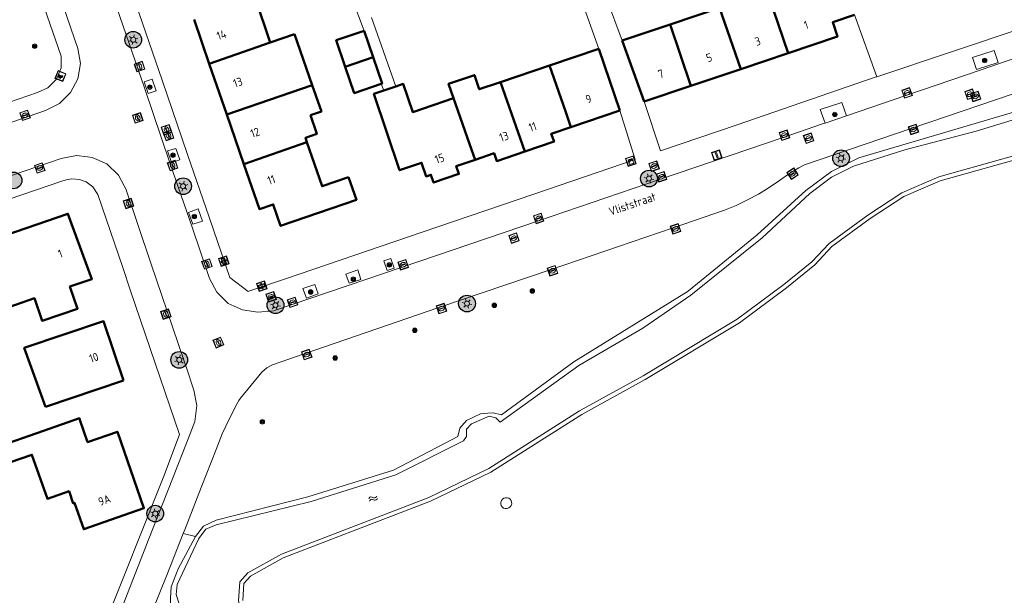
# Model space of a CAD drawing. Header units: metres. Extents: x 94279 to 96109, y 461866 to 463040.
# Tile 146 of 175: x 95163 to 95281, y 462764 to 462833. Entities that reach past the tile are written whole.
import ezdxf
from ezdxf.enums import TextEntityAlignment as Align

# ---------------------------------------------------------------- set-up
doc = ezdxf.new("R2010")
doc.units = ezdxf.units.M
doc.layers.get('0').update_dxf_attribs({"linetype": 'CONTINUOUS'})
for name, color, linetype, lineweight in [('B-WE-OV-LICHTMAST', 252, 'CONTINUOUS', 25), ('B_BEBOUWINGSGRENS_0', 132, 'CONTINUOUS', 50), ('B_TUSSENMUUR_0', 132, 'CONTINUOUS', 50), ('G_GRENS_ALGEMEEN_0', 251, 'CONTINUOUS', 13), ('Q_BETAALAUTOMAAT_0', 251, 'CONTINUOUS', 13), ('Q_BOOM_0', 251, 'CONTINUOUS', 13), ('Q_BRANDKRAAN_0', 251, 'CONTINUOUS', 13), ('Q_CAI-KAST_0', 251, 'CONTINUOUS', 13), ('Q_INSPECTIE_OF_RIOOLPUT_0', 251, 'CONTINUOUS', 13), ('Q_KOLK_0', 251, 'CONTINUOUS', 13), ('Q_LICHTMAST_0', 251, 'CONTINUOUS', 13), ('Q_STRAATNAAMBORD_0', 251, 'CONTINUOUS', 13), ('Q_VERKEERSBORDPAAL_0', 251, 'CONTINUOUS', 13), ('Q_WATERLEIDINGPUT_0', 251, 'CONTINUOUS', 13), ('S_GBKN_SYMBOOL_WATER_0', 251, 'CONTINUOUS', 13), ('T_CULTUURGRENS_0', 251, 'CONTINUOUS', 13), ('T_HEK_0', 251, 'CONTINUOUS', 13), ('V_WEGGRENS_0', 251, 'CONTINUOUS', 13), ('W_WATERGRENS_0', 251, 'CONTINUOUS', 13), ('Z_GBKN_HUISNUMMER_0', 251, 'CONTINUOUS', 13), ('Z_STRAATNAAM_0', 251, 'CONTINUOUS', 13)]:
    doc.layers.add(name, color=color, linetype=linetype, lineweight=lineweight)
doc.styles.get("Standard").update_dxf_attribs({"font": 'isocp.shx'})

# ---------------------------------------------------------------- blocks, each defined once
blk = doc.blocks.new('Q_VERKEERSBORDPAAL')
for points in [[(-0.5, 0.5), (0.5, 0.5), (0.5, -0.5), (-0.5, -0.5)], [(-0.08, 0.33), (0.07, 0.33), (0.07, -0.33), (-0.08, -0.33)]]:
    blk.add_lwpolyline(points, close=True)
blk.add_lwpolyline([(-0.44, 0.46), (0.44, 0.46, -0.414214), (0.46, 0.44), (0.46, -0.44, -0.414214), (0.44, -0.46), (-0.44, -0.46, -0.414214), (-0.46, -0.44), (-0.46, 0.44), (-0.46, 0.44), (-0.46, 0.45), (-0.46, 0.45), (-0.46, 0.45), (-0.46, 0.45), (-0.46, 0.45), (-0.46, 0.45), (-0.46, 0.46), (-0.46, 0.46), (-0.46, 0.46), (-0.45, 0.46), (-0.45, 0.46), (-0.45, 0.46), (-0.45, 0.46), (-0.45, 0.46), (-0.45, 0.46), (-0.44, 0.46), (-0.44, 0.46)], format="xyb")
blk = doc.blocks.new('Q_KOLK')
blk.add_lwpolyline([(-0.5, 0.5), (0.5, 0.5), (0.5, -0.5), (-0.5, -0.5)], close=True)
for points in [[(-0.44, 0.46), (0.44, 0.46, -0.414214), (0.46, 0.44), (0.46, -0.44, -0.414214), (0.44, -0.46), (-0.44, -0.46, -0.414214), (-0.46, -0.44), (-0.46, 0.44, -0.414214), (-0.44, 0.46)], [(-0.34, 0.1, 0.380426), (-0.28, -0.18)], [(-0.01, 0.27, 0.240218), (-0.34, 0.1)], [(-0.19, 0.04, 0.853344), (-0.19, -0.03)], [(0.33, 0.11, 0.240191), (-0.01, 0.27)], [(0.18, -0.03, 0.849746), (0.18, 0.04)], [(0.27, -0.18, 0.380426), (0.33, 0.11)], [(-0.28, -0.18, 0.148452), (0.01, -0.26)], [(0.01, -0.26, 0.131742), (0.27, -0.18)]]:
    blk.add_lwpolyline(points, format="xyb")
for points in [[(-0.19, 0.04), (0.18, 0.04)], [(0.18, -0.03), (-0.19, -0.03)]]:
    blk.add_lwpolyline(points)
blk = doc.blocks.new('Q_INSPECTIE_OF_RIOOLPUT')
blk.add_lwpolyline([(-0.5, 0.5), (0.5, 0.5), (0.5, -0.5), (-0.5, -0.5)], close=True)
for points in [[(-0.44, 0.46), (0.44, 0.46, -0.414214), (0.46, 0.44), (0.46, -0.44, -0.414214), (0.44, -0.46), (-0.44, -0.46, -0.414214), (-0.46, -0.44), (-0.46, 0.44), (-0.46, 0.44), (-0.46, 0.45), (-0.46, 0.45), (-0.46, 0.45), (-0.46, 0.45), (-0.46, 0.45), (-0.46, 0.45), (-0.46, 0.46), (-0.46, 0.46), (-0.46, 0.46), (-0.45, 0.46), (-0.45, 0.46), (-0.45, 0.46), (-0.45, 0.46), (-0.45, 0.46), (-0.45, 0.46), (-0.44, 0.46), (-0.44, 0.46)], [(-0.34, 0.1, 0.380426), (-0.28, -0.18)], [(-0.01, 0.27, 0.240218), (-0.34, 0.1)], [(-0.19, 0.04, 0.853344), (-0.19, -0.03)], [(0.33, 0.11, 0.240191), (-0.01, 0.27)], [(0.18, -0.03, 0.849746), (0.18, 0.04)], [(0.27, -0.18, 0.380426), (0.33, 0.11)], [(-0.28, -0.18, 0.148452), (0.01, -0.26)], [(0.01, -0.26, 0.131742), (0.27, -0.18)]]:
    blk.add_lwpolyline(points, format="xyb")
for points in [[(-0.19, 0.04), (0.18, 0.04)], [(0.18, -0.03), (-0.19, -0.03)]]:
    blk.add_lwpolyline(points)
blk = doc.blocks.new('Q_BRANDKRAAN')
blk.add_lwpolyline([(-0.5, 0.5), (0.5, 0.5), (0.5, -0.5), (-0.5, -0.5)], close=True)
for points in [[(-0.44, 0.46), (0.44, 0.46, -0.414214), (0.46, 0.44), (0.46, -0.44, -0.414214), (0.44, -0.46), (-0.44, -0.46, -0.414214), (-0.46, -0.44), (-0.46, 0.44), (-0.46, 0.44), (-0.46, 0.45), (-0.46, 0.45), (-0.46, 0.45), (-0.46, 0.45), (-0.46, 0.45), (-0.46, 0.45), (-0.46, 0.46), (-0.46, 0.46), (-0.46, 0.46), (-0.45, 0.46), (-0.45, 0.46), (-0.45, 0.46), (-0.45, 0.46), (-0.45, 0.46), (-0.45, 0.46), (-0.44, 0.46), (-0.44, 0.46)], [(-0.34, 0.1, 0.380426), (-0.28, -0.18)], [(-0.01, 0.27, 0.240218), (-0.34, 0.1)], [(-0.19, 0.04, 0.853344), (-0.19, -0.03)], [(0.33, 0.11, 0.240191), (-0.01, 0.27)], [(0.18, -0.03, 0.849746), (0.18, 0.04)], [(0.27, -0.18, 0.380426), (0.33, 0.11)], [(-0.28, -0.18, 0.148452), (0.01, -0.26)], [(0.01, -0.26, 0.131742), (0.27, -0.18)]]:
    blk.add_lwpolyline(points, format="xyb")
for points in [[(-0.19, 0.04), (0.18, 0.04)], [(0.18, -0.03), (-0.19, -0.03)]]:
    blk.add_lwpolyline(points)
blk = doc.blocks.new('Q_WATERLEIDINGPUT')
blk.add_lwpolyline([(-0.5, 0.5), (0.5, 0.5), (0.5, -0.5), (-0.5, -0.5)], close=True)
for points in [[(-0.44, 0.46), (0.44, 0.46, -0.414214), (0.46, 0.44), (0.46, -0.44, -0.414214), (0.44, -0.46), (-0.44, -0.46, -0.414214), (-0.46, -0.44), (-0.46, 0.44), (-0.46, 0.44), (-0.46, 0.45), (-0.46, 0.45), (-0.46, 0.45), (-0.46, 0.45), (-0.46, 0.45), (-0.46, 0.45), (-0.46, 0.46), (-0.46, 0.46), (-0.46, 0.46), (-0.45, 0.46), (-0.45, 0.46), (-0.45, 0.46), (-0.45, 0.46), (-0.45, 0.46), (-0.45, 0.46), (-0.44, 0.46), (-0.44, 0.46)], [(-0.34, 0.1, 0.380426), (-0.28, -0.18)], [(-0.01, 0.27, 0.240218), (-0.34, 0.1)], [(-0.19, 0.04, 0.853344), (-0.19, -0.03)], [(0.33, 0.11, 0.240191), (-0.01, 0.27)], [(0.18, -0.03, 0.849746), (0.18, 0.04)], [(0.27, -0.18, 0.380426), (0.33, 0.11)], [(-0.28, -0.18, 0.148452), (0.01, -0.26)], [(0.01, -0.26, 0.131742), (0.27, -0.18)]]:
    blk.add_lwpolyline(points, format="xyb")
for points in [[(-0.19, 0.04), (0.18, 0.04)], [(0.18, -0.03), (-0.19, -0.03)]]:
    blk.add_lwpolyline(points)
blk = doc.blocks.new('Q_BETAALAUTOMAAT')
blk.add_lwpolyline([(-0.5, 0.5), (0.5, 0.5), (0.5, -0.5), (-0.5, -0.5)], close=True)
for points in [[(-0.44, 0.46), (0.44, 0.46, -0.414214), (0.46, 0.44), (0.46, -0.44, -0.414214), (0.44, -0.46), (-0.44, -0.46, -0.414214), (-0.46, -0.44), (-0.46, 0.44), (-0.46, 0.44), (-0.46, 0.45), (-0.46, 0.45), (-0.46, 0.45), (-0.46, 0.45), (-0.46, 0.45), (-0.46, 0.45), (-0.46, 0.46), (-0.46, 0.46), (-0.46, 0.46), (-0.45, 0.46), (-0.45, 0.46), (-0.45, 0.46), (-0.45, 0.46), (-0.45, 0.46), (-0.45, 0.46), (-0.44, 0.46), (-0.44, 0.46)], [(-0.2, 0.03, 0.050902), (-0.2, -0.03)], [(0, 0.29, 0.299915), (-0.19, 0.1)], [(-0.11, 0.03, 0.069027), (-0.11, -0.03)], [(0, 0.2, 0.158079), (-0.09, 0.1)], [(0.15, 0.29, 0.138529), (0, 0.29)], [(0.14, 0.2, 0.200552), (0, 0.2)], [(-0.18, -0.1, 0.345501), (0.02, -0.28)], [(-0.09, -0.1, 0.158478), (0.01, -0.2)], [(0.01, -0.2, 0.260272), (0.13, -0.18)], [(0.02, -0.28, 0.17253), (0.15, -0.27)]]:
    blk.add_lwpolyline(points, format="xyb")
for points in [[(-0.2, 0.03), (-0.27, 0.03), (-0.27, 0.1)], [(-0.27, 0.1), (-0.19, 0.1)], [(0.06, 0.03), (-0.11, 0.03)], [(-0.09, 0.1), (0.06, 0.1)], [(0.06, 0.1), (0.06, 0.03)], [(0.15, 0.29), (0.14, 0.2)], [(-0.18, -0.1), (-0.27, -0.1), (-0.27, -0.03)], [(-0.27, -0.03), (-0.2, -0.03)], [(-0.11, -0.03), (0.06, -0.03)], [(0.06, -0.1), (-0.09, -0.1)], [(0.06, -0.03), (0.06, -0.1)], [(0.13, -0.18), (0.15, -0.27)]]:
    blk.add_lwpolyline(points)
blk = doc.blocks.new('Q_BOOM')
for radius in [0.27, 0.18, 0.09]:
    blk.add_circle((0, 0), radius)
blk = doc.blocks.new('Q_LICHTMAST')
for points in [[(-0.26, 0.15), (-0.52, 0.3)], [(0, 0.3), (0, 0.6)], [(0.26, 0.15), (0.52, 0.3)], [(-0.26, -0.15), (-0.52, -0.3)], [(0, -0.3), (0, -0.6)], [(0.26, -0.15), (0.52, -0.3)]]:
    blk.add_lwpolyline(points)
blk.add_circle((0, 0), 0.3)
blk = doc.blocks.new('Q_CAI-KAST')
for points in [[(-0.5, 0.5), (0.5, 0.5), (0.5, -0.5), (-0.5, -0.5)], [(-0.26, 0.26), (0.25, 0.26), (0.25, 0.19), (-0.26, 0.19)], [(-0.26, 0.11), (0.25, 0.11), (0.25, -0.33), (-0.26, -0.33)]]:
    blk.add_lwpolyline(points, close=True)
blk.add_lwpolyline([(-0.44, 0.46), (0.44, 0.46, -0.414214), (0.46, 0.44), (0.46, -0.44, -0.414214), (0.44, -0.46), (-0.44, -0.46, -0.414214), (-0.46, -0.44), (-0.46, 0.44), (-0.46, 0.44), (-0.46, 0.45), (-0.46, 0.45), (-0.46, 0.45), (-0.46, 0.45), (-0.46, 0.45), (-0.46, 0.45), (-0.46, 0.46), (-0.46, 0.46), (-0.46, 0.46), (-0.45, 0.46), (-0.45, 0.46), (-0.45, 0.46), (-0.45, 0.46), (-0.45, 0.46), (-0.45, 0.46), (-0.44, 0.46), (-0.44, 0.46)], format="xyb")
blk.add_circle((-0.18, -0.03), 0.0354)
blk = doc.blocks.new('Q_STRAATNAAMBORD')
for points in [[(-0.5, 0.5), (0.5, 0.5), (0.5, -0.5), (-0.5, -0.5)], [(-0.37, 0.22), (0.36, 0.22), (0.36, -0.21), (-0.37, -0.21)]]:
    blk.add_lwpolyline(points, close=True)
for points in [[(-0.44, 0.46), (0.44, 0.46, -0.414214), (0.46, 0.44), (0.46, -0.44, -0.414214), (0.44, -0.46), (-0.44, -0.46, -0.414214), (-0.46, -0.44), (-0.46, 0.44), (-0.46, 0.44), (-0.46, 0.45), (-0.46, 0.45), (-0.46, 0.45), (-0.46, 0.45), (-0.46, 0.45), (-0.46, 0.45), (-0.46, 0.46), (-0.46, 0.46), (-0.46, 0.46), (-0.45, 0.46), (-0.45, 0.46), (-0.45, 0.46), (-0.45, 0.46), (-0.45, 0.46), (-0.45, 0.46), (-0.44, 0.46), (-0.44, 0.46)], [(-0.29, 0.16), (0.28, 0.16, -0.414214), (0.3, 0.14), (0.3, -0.13, -0.414214), (0.28, -0.16), (-0.29, -0.16, -0.414214), (-0.31, -0.13), (-0.31, 0.14), (-0.31, 0.14), (-0.31, 0.14), (-0.31, 0.14), (-0.31, 0.15), (-0.31, 0.15), (-0.31, 0.15), (-0.3, 0.15), (-0.3, 0.15), (-0.3, 0.15), (-0.3, 0.16), (-0.3, 0.16), (-0.3, 0.16), (-0.3, 0.16), (-0.29, 0.16), (-0.29, 0.16), (-0.29, 0.16), (-0.29, 0.16), (-0.29, 0.16)]]:
    blk.add_lwpolyline(points, format="xyb")
blk = doc.blocks.new('WATERSYMBOOL')
for points in [[(-0.5, 0.15), (-0.44, 0.21), (-0.31, 0.27), (-0.19, 0.27), (-0.06, 0.21), (0, 0.15), (0.06, 0.09), (0.19, 0.02), (0.31, 0.02), (0.44, 0.09), (0.5, 0.15)], [(-0.5, -0.15), (-0.44, -0.09), (-0.31, -0.02), (-0.19, -0.02), (-0.06, -0.09), (0, -0.15), (0.06, -0.21), (0.19, -0.27), (0.31, -0.27), (0.44, -0.21), (0.5, -0.15)]]:
    blk.add_lwpolyline(points)
blk = doc.blocks.new('LM')
at = {"linetype": 'ByBlock'}
h = blk.add_hatch(color=256, dxfattribs=at)
h.dxf.hatch_style = 1
edge = h.paths.add_edge_path()
edge.add_arc((0, 0), 1, 0, 360)
blk.add_circle((0, 0), 1, dxfattribs=at)

msp = doc.modelspace()

# ---------------------------------------------------------------- linework, layer by layer
at = {"layer": 'B_BEBOUWINGSGRENS_0'}
for p, q in [((95193.06, 462829.95), (95191.27, 462835.23)), ((95246.87, 462834.13), (95240.94, 462832.13)), ((95183.94, 462832.71), (95185.75, 462827.43)), ((95205.36, 462828.2), (95204.29, 462831.36)), ((95240.94, 462832.13), (95235.22, 462830.21)), ((95195.94, 462830.96), (95193.06, 462829.95)), ((95198.09, 462824.84), (95195.94, 462830.96)), ((95235.22, 462830.21), (95237.84, 462822.9)), ((95232.39, 462829.23), (95226.5, 462827.22)), ((95234.91, 462821.84), (95232.39, 462829.23)), ((95249.4, 462826.79), (95255.08, 462828.71)), ((95185.75, 462827.43), (95187.85, 462821.33)), ((95226.5, 462827.22), (95220.64, 462825.22)), ((95243.43, 462824.78), (95249.4, 462826.79)), ((95208.1, 462824.71), (95206.65, 462824.21)), ((95237.84, 462822.9), (95243.43, 462824.78)), ((95229.06, 462819.84), (95234.91, 462821.84)), ((95187.85, 462821.33), (95189.89, 462815.41)), ((95166.15, 462786.3), (95175.49, 462789.46))]:
    msp.add_line(p, q, dxfattribs=at)
for points in [[(95255.08, 462828.71), (95261, 462830.7), (95260.42, 462832.39), (95263.04, 462833.27)], [(95204.29, 462831.36), (95200.96, 462830.23), (95202.03, 462827.07)], [(95206.34, 462825.01), (95206.44, 462825.04), (95205.36, 462828.2)], [(95202.03, 462827.07), (95203.11, 462823.91), (95206.34, 462825.01)], [(95220.64, 462825.22), (95218.09, 462824.36), (95217.5, 462826.07), (95214.42, 462825.02), (95215.01, 462823.3)], [(95197.86, 462821.26), (95199.18, 462821.72), (95198.09, 462824.84)], [(95206.65, 462824.21), (95205.47, 462823.81), (95208.55, 462814.67), (95211.18, 462815.56), (95211.73, 462813.93), (95212.3, 462814.13), (95212.62, 462813.19), (95215.65, 462814.22), (95215.33, 462815.16), (95217.58, 462815.92)], [(95215.01, 462823.3), (95210.13, 462821.64), (95208.99, 462825.01), (95208.1, 462824.71)], [(95197.43, 462818.04), (95197.26, 462818.54), (95198.62, 462819.01), (95197.86, 462821.26)], [(95223.53, 462816.9), (95227.04, 462818.1), (95226.72, 462819.04), (95229.06, 462819.84)], [(95202.43, 462813.85), (95199.27, 462812.75), (95197.43, 462818.04)], [(95217.58, 462815.92), (95219.86, 462816.7), (95220.18, 462815.76), (95223.53, 462816.9)], [(95189.89, 462815.41), (95191.75, 462810), (95193.41, 462810.57), (95194.29, 462807.99), (95203.38, 462811.13), (95202.43, 462813.85)], [(95160.21, 462797.74), (95164.81, 462799.32), (95165.74, 462796.61), (95169.97, 462798.06), (95169.06, 462800.72), (95171.69, 462801.62), (95168.81, 462809.45), (95157.51, 462805.58)], [(95175.49, 462789.46), (95173.08, 462796.58), (95163.59, 462793.37), (95166.15, 462786.3)], [(95160.32, 462780.16), (95160.64, 462779.23), (95164.5, 462780.57), (95166.36, 462775.31), (95168.95, 462776.21), (95169.46, 462774.74), (95169.62, 462774.8), (95170.72, 462771.65), (95177.92, 462774.16), (95174.74, 462783.33), (95171.18, 462782.1), (95170.25, 462784.77), (95170.19, 462784.95), (95165.88, 462783.45), (95159.91, 462781.36)]]:
    msp.add_lwpolyline(points, dxfattribs=at)
at = {"layer": 'B_TUSSENMUUR_0'}
for p, q in [((95255.08, 462828.71), (95252.59, 462836.06)), ((95249.4, 462826.79), (95246.87, 462834.13)), ((95243.43, 462824.78), (95240.94, 462832.13)), ((95185.75, 462827.43), (95193.06, 462829.95)), ((95202.03, 462827.07), (95205.36, 462828.2)), ((95187.85, 462821.33), (95198.09, 462824.84)), ((95223.53, 462816.9), (95220.64, 462825.22)), ((95197.43, 462818.04), (95189.89, 462815.41))]:
    msp.add_line(p, q, dxfattribs=at)
for points in [[(95229.06, 462819.84), (95228.4, 462821.73), (95226.5, 462827.22)], [(95217.58, 462815.92), (95216.92, 462817.81), (95215.01, 462823.3)]]:
    msp.add_lwpolyline(points, dxfattribs=at)
at = {"layer": 'G_GRENS_ALGEMEEN_0'}
msp.add_line((95265.7, 462825.87), (95263.04, 462833.27), dxfattribs=at)
at = {"layer": 'T_CULTUURGRENS_0'}
for p, q in [((95259.51, 462820.31), (95262.06, 462821.18)), ((95182.63, 462771.12), (95184.11, 462770.77))]:
    msp.add_line(p, q, dxfattribs=at)
for points in [[(95277.65, 462826.73), (95280.23, 462827.57), (95279.77, 462829), (95277.17, 462828.16), (95277.65, 462826.73)], [(95177.95, 462825.24), (95178.41, 462823.86), (95179.39, 462824.18), (95178.92, 462825.57), (95177.95, 462825.24)], [(95289.39, 462823.79), (95263.56, 462816.16), (95260.26, 462814.53), (95257.22, 462812.23), (95251.37, 462806.92), (95243.16, 462800.23), (95243.1, 462800.19), (95229.41, 462791.69), (95220.77, 462785.37), (95219.77, 462785.6), (95219.1, 462785.55), (95218.24, 462785.49), (95216.55, 462784.69), (95215.78, 462783.74), (95215.52, 462782.76), (95207.8, 462778.71), (95197.55, 462775.52), (95186.59, 462772.75), (95185.04, 462772.01), (95184.11, 462770.77)], [(95262.06, 462821.18), (95261.53, 462822.79), (95258.94, 462821.93), (95259.51, 462820.31)], [(95180.74, 462816.99), (95181.24, 462815.59), (95182.23, 462815.92), (95181.75, 462817.28), (95180.74, 462816.99)], [(95299.28, 462756.22), (95295.82, 462769.21), (95293.75, 462780.85), (95290.57, 462796.49), (95286.16, 462815.1), (95285.3, 462816.16), (95284.11, 462816.42), (95273.3, 462813.39), (95268.93, 462811.52), (95264.9, 462808.88), (95260.31, 462805.53), (95258.28, 462803.32), (95254.87, 462800.57), (95249.25, 462796.38), (95237.96, 462789.61), (95230.36, 462785.4), (95219.48, 462778.49), (95212.24, 462775), (95194.6, 462768.22), (95190.69, 462766.04), (95189.9, 462765.15), (95189.75, 462763.12)], [(95183.28, 462809.61), (95183.77, 462808.19), (95184.92, 462808.58), (95184.41, 462810.02), (95183.28, 462809.61)], [(95207.05, 462802.66), (95207.9, 462802.94), (95207.51, 462804.08), (95206.66, 462803.79), (95207.05, 462802.66)], [(95202.51, 462801.12), (95203.92, 462801.59), (95203.53, 462802.73), (95202.1, 462802.23), (95202.51, 462801.12)], [(95197.39, 462799.35), (95198.79, 462799.85), (95198.41, 462800.98), (95196.97, 462800.49), (95197.39, 462799.35)], [(95184.11, 462770.77), (95182.04, 462766.92), (95181.17, 462764.74), (95181.11, 462763.39), (95181.14, 462762.08), (95181.69, 462760.38), (95184.15, 462754.98), (95185.85, 462751.07), (95186.57, 462749.83), (95188.3, 462747.09), (95192.18, 462737.68), (95195.6, 462728.55), (95196.33, 462727.34), (95196.57, 462726.44), (95196.33, 462725.71), (95195.22, 462724.71), (95179.17, 462717.34), (95163.11, 462710.63), (95157.02, 462708.34), (95151.77, 462706.96), (95151.53, 462706.93)]]:
    msp.add_lwpolyline(points, dxfattribs=at)
at = {"layer": 'T_HEK_0'}
for p, q in [((95235.22, 462830.21), (95232.13, 462838.49)), ((95229.47, 462837.59), (95232.39, 462829.23)), ((95204.29, 462831.36), (95202.8, 462835.38)), ((95206.34, 462825.01), (95206.65, 462824.21))]:
    msp.add_line(p, q, dxfattribs=at)
at = {"layer": 'V_WEGGRENS_0'}
for p, q in [((95205.19, 462832.98), (95208.1, 462824.71)), ((95265.7, 462825.87), (95284.22, 462832.05)), ((95236.78, 462815.95), (95234.91, 462821.84)), ((95237.84, 462822.9), (95239.81, 462816.98)), ((95175.75, 462812.42), (95178.79, 462803.39))]:
    msp.add_line(p, q, dxfattribs=at)
for points in [[(95139.17, 462877.51), (95140.82, 462875.64), (95146.28, 462869.37), (95152.14, 462862.65), (95156.55, 462857.63), (95160.47, 462853.16), (95161.61, 462851.62), (95162.33, 462850.41), (95163.03, 462849.07), (95163.78, 462847.27), (95167.4, 462836.82), (95170.01, 462829.27)], [(95168.02, 462828.32), (95165.35, 462836.06), (95161.75, 462846.47), (95160.37, 462849.45), (95158.16, 462852.54), (95156.14, 462854.67)], [(95172.8, 462854.03), (95171.94, 462853.65), (95170.6, 462852.36), (95169.89, 462850.62), (95169.82, 462848.74), (95170.15, 462847.36), (95174.31, 462835.22), (95177.98, 462824.53), (95181.04, 462815.54), (95183.69, 462807.84), (95185.79, 462801.7), (95186.65, 462800.05), (95188, 462798.71), (95188.72, 462798.39)], [(95174.76, 462849.97), (95173.98, 462849.7), (95172.64, 462847.28), (95176.6, 462835.7), (95180.11, 462825.46), (95183.16, 462816.53), (95185.73, 462809.05), (95188.22, 462801.82), (95190.39, 462800.12), (95190.61, 462800.2)], [(95170.01, 462829.27), (95170.32, 462827.45), (95170, 462825.61), (95169.12, 462823.97)], [(95285.23, 462829.12), (95282.46, 462828.16), (95278.19, 462826.71), (95269.19, 462823.61), (95262.06, 462821.18)], [(95079.91, 462794.99), (95080.37, 462795.14), (95080.14, 462795.78), (95079.72, 462798.5), (95080.35, 462798.59), (95080.74, 462795.97), (95080.91, 462795.32), (95090.6, 462798.6), (95100.3, 462801.91), (95113.07, 462806.24), (95121.74, 462809.19), (95132.49, 462812.84), (95144.02, 462816.75), (95155.28, 462820.56), (95160.51, 462822.37), (95165.16, 462823.96), (95166.4, 462824.55), (95167.43, 462825.57), (95167.99, 462826.95), (95168.02, 462828.32)], [(95287.61, 462825.73), (95284.15, 462824.55), (95269.82, 462819.66), (95257.04, 462815.31), (95256.36, 462814.94), (95255.69, 462814.55), (95255.3, 462814.3), (95254.06, 462813.43), (95252.82, 462812.6), (95251.55, 462811.8), (95250.23, 462811.1), (95248.87, 462810.42), (95247.48, 462809.86), (95241.31, 462807.76), (95226.58, 462802.75), (95213.26, 462798.2), (95197.13, 462792.68), (95193.34, 462791.36), (95192.65, 462790.97), (95192.06, 462790.47)], [(95239.81, 462816.98), (95248.96, 462820.11), (95265.49, 462825.8), (95265.7, 462825.87)], [(95169.12, 462823.97), (95167.79, 462822.65), (95166.12, 462821.82), (95162.11, 462820.44), (95156.39, 462818.49), (95144.69, 462814.52), (95133.68, 462810.8), (95122.33, 462806.92), (95113.63, 462803.97), (95100.84, 462799.62), (95090.97, 462796.3), (95084.76, 462794.2), (95083.22, 462793.88), (95081.63, 462794.03), (95080.6, 462794.5), (95080.25, 462794.66), (95079.91, 462794.99)], [(95259.51, 462820.31), (95259.2, 462820.21), (95254.48, 462818.59), (95239.78, 462813.59), (95225.06, 462808.58), (95208.85, 462803.06), (95193.44, 462797.83), (95191.57, 462797.65)], [(95078.27, 462783.14), (95078.7, 462784.15), (95079.88, 462785.61), (95081.6, 462786.55), (95096.3, 462791.57), (95101.96, 462793.51), (95108.35, 462795.72), (95115.46, 462798.13), (95122.98, 462800.73), (95128.66, 462802.64), (95134.78, 462804.74), (95141.88, 462807.15), (95150.86, 462810.22), (95160.8, 462813.59), (95168, 462816.06), (95169.85, 462816.44), (95171.18, 462816.27)], [(95171.18, 462816.27), (95171.74, 462816.2), (95173.48, 462815.42), (95174.87, 462814.08), (95175.54, 462812.81), (95175.75, 462812.42)], [(95190.61, 462800.2), (95194.98, 462801.69), (95211.25, 462807.26), (95224.62, 462811.81), (95236.78, 462815.95)], [(95172.42, 462811.75), (95171.79, 462812.67), (95171.01, 462813.26), (95170.2, 462813.57), (95169.27, 462813.64), (95168.61, 462813.52), (95167.97, 462813.32), (95161.77, 462811.19), (95151.24, 462807.65), (95141.67, 462804.38), (95139.51, 462803.61), (95135.57, 462802.24), (95127.48, 462799.48), (95115.7, 462795.46), (95103.91, 462791.41), (95096.39, 462788.86), (95084.6, 462784.78), (95081.5, 462783.89), (95080.68, 462783.24), (95080.1, 462781.43), (95080.29, 462779.79)], [(95180.3, 462778.01), (95182.18, 462782.99), (95179.85, 462789.81), (95176.33, 462800.21), (95175.39, 462803), (95172.42, 462811.75)], [(95178.79, 462803.39), (95183.31, 462790.14), (95183.59, 462789.26), (95183.88, 462788.33), (95184.25, 462786.47), (95184.03, 462784.55), (95183.22, 462782.47)], [(95188.72, 462798.39), (95189.71, 462797.94), (95191.57, 462797.65)], [(95192.06, 462790.47), (95189.5, 462787.36), (95189.29, 462787.07), (95189.08, 462786.7), (95188.16, 462784.91), (95187.31, 462783.1), (95186.57, 462781.21)], [(95183.22, 462782.47), (95181.35, 462777.67), (95178.51, 462770.5), (95175.02, 462761.58), (95174.34, 462760.09), (95172.99, 462758.76), (95171.25, 462757.92), (95164.64, 462755.68), (95155.66, 462752.58), (95146.11, 462749.31)], [(95186.57, 462781.21), (95184.77, 462776.66), (95182.85, 462771.68), (95182.63, 462771.12)], [(95080.29, 462779.79), (95080.37, 462779.09), (95084.86, 462766.49), (95089.11, 462754.15), (95092.96, 462742.71), (95094.13, 462739.54), (95094.79, 462738.01), (95098.44, 462736.89), (95121.1, 462744.49), (95132.48, 462748.28), (95143.11, 462751.81), (95163.04, 462758.65), (95174.08, 462762.38), (95175.76, 462766.59), (95177.49, 462770.89), (95180.3, 462778.01)], [(95221.05, 462775.38), (95220.87, 462775.27), (95220.74, 462775.11), (95220.67, 462774.91), (95220.66, 462774.7), (95220.72, 462774.49), (95220.84, 462774.32), (95221.01, 462774.19), (95221.21, 462774.13), (95221.42, 462774.13), (95221.62, 462774.2), (95221.79, 462774.33), (95221.91, 462774.5), (95221.97, 462774.7), (95221.96, 462774.9), (95221.9, 462775.09), (95221.78, 462775.24), (95221.62, 462775.36), (95221.44, 462775.43), (95221.24, 462775.43), (95221.05, 462775.38)], [(95182.63, 462771.12), (95180.68, 462766.15), (95178.08, 462759.71), (95177.82, 462759.12), (95176.21, 462756.57), (95173.78, 462753.19), (95172.53, 462751.91), (95170.72, 462751.21), (95161.32, 462747.86), (95151.92, 462744.63), (95140.21, 462740.65), (95131.22, 462737.7), (95121.67, 462734.45), (95113.51, 462731.65), (95102.6, 462727.81), (95094.47, 462724.95)]]:
    msp.add_lwpolyline(points, dxfattribs=at)
at = {"layer": 'W_WATERGRENS_0'}
for points in [[(95182.21, 462762.45), (95181.79, 462763.83), (95181.91, 462765.03), (95184.45, 462770.46), (95184.59, 462770.65), (95185.35, 462771.67), (95186.56, 462772.18), (95197.95, 462774.96), (95208.08, 462778.17), (95216.19, 462782.23), (95216.56, 462782.77), (95216.54, 462783.65), (95217.16, 462784.27), (95219.29, 462785.2), (95220.07, 462784.99), (95220.59, 462784.46), (95230.03, 462791.27), (95237.7, 462795.76), (95243.42, 462799.69), (95251.97, 462806.56), (95257.69, 462811.89), (95260.29, 462813.83), (95262.9, 462815.16), (95269.07, 462817.1), (95277.62, 462819.34), (95289.24, 462822.91)], [(95285.31, 462816.67), (95284.09, 462816.93), (95273.13, 462813.86), (95268.69, 462811.96), (95264.62, 462809.29), (95259.98, 462805.9), (95257.94, 462803.69), (95254.56, 462800.96), (95248.97, 462796.8), (95237.71, 462790.04), (95230.11, 462785.83), (95219.24, 462778.93), (95212.04, 462775.46), (95194.39, 462768.67), (95190.37, 462766.44), (95189.41, 462765.36), (95189.24, 462763.08), (95189.93, 462760.48), (95191.74, 462756.6), (95194.83, 462750.98), (95198.11, 462742.8), (95199.62, 462739.72), (95201.52, 462736.94), (95204.32, 462730.66)]]:
    msp.add_lwpolyline(points, dxfattribs=at)

# ---------------------------------------------------------------- block references
at = {"layer": 'B-WE-OV-LICHTMAST'}
for p in [(95176.64, 462830.3), (95261.42, 462816.1), (95162.3, 462813.45), (95182.61, 462812.75), (95238.42, 462813.67), (95193.68, 462798.49), (95216.62, 462798.69), (95182.15, 462791.94), (95179.28, 462773.52)]:
    msp.add_blockref('LM', p, dxfattribs=at)
at = {"layer": 'Q_BETAALAUTOMAAT_0', "rotation": 67.94079346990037}
msp.add_blockref('Q_BETAALAUTOMAAT', (95167.92, 462825.95), dxfattribs=at)
at = {"layer": 'Q_BOOM_0'}
for p, rotation in [((95164.84, 462829.52), 109.0032661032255), ((95278.62, 462827.82), 17.87546352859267), ((95178.62, 462824.62), 108.6350205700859), ((95260.67, 462821.34), 18.79090208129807), ((95181.4, 462816.46), 109.5273207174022), ((95183.96, 462809.12), 109.0268512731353), ((95207.32, 462803.32), 109.3711697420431), ((95203.01, 462801.61), 18.55659573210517), ((95224.45, 462800.2), 18.86368387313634), ((95197.89, 462800.07), 19.32271303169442), ((95219.9, 462798.48), 18.86368387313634), ((95210.36, 462795.49), 18.89303320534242), ((95200.83, 462792.17), 18.89303320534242), ((95192.11, 462784.52), 62.84771317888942)]:
    msp.add_blockref('Q_BOOM', p, dxfattribs=dict(at, rotation=rotation))
at = {"layer": 'Q_BRANDKRAAN_0'}
for p, rotation in [((95276.87, 462823.77), 18.84529975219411), ((95277.53, 462823.51), 18.84529975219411), ((95239.03, 462815.16), 18.8136689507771), ((95193.16, 462799.5), 18.890415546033)]:
    msp.add_blockref('Q_BRANDKRAAN', p, dxfattribs=dict(at, rotation=rotation))
at = {"layer": 'Q_CAI-KAST_0', "rotation": 18.80715889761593}
msp.add_blockref('Q_CAI-KAST', (95236.24, 462815.76), dxfattribs=at)
at = {"layer": 'Q_INSPECTIE_OF_RIOOLPUT_0'}
for p, rotation in [((95177.18, 462820.94), 108.8297701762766), ((95257.54, 462818.5), 18.96091619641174), ((95222.25, 462806.53), 18.80635512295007), ((95186.84, 462794.02), 112.9002369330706)]:
    msp.add_blockref('Q_INSPECTIE_OF_RIOOLPUT', p, dxfattribs=dict(at, rotation=rotation))
at = {"layer": 'Q_KOLK_0'}
for p, rotation in [((95177.4, 462827.08), 108.9271106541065), ((95269.33, 462823.93), 19.0175589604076), ((95163.68, 462821.24), 18.96920953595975), ((95254.64, 462818.86), 18.96091619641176), ((95270.1, 462819.55), 18.84529975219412), ((95181.36, 462815.23), 108.979759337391), ((95165.44, 462814.93), 18.92261131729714), ((95255.61, 462814.24), 33.41227198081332), ((95239.92, 462813.88), 18.78390338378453), ((95176.07, 462810.68), 108.6364393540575), ((95225.2, 462808.89), 18.79268592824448), ((95241.6, 462807.64), 18.86026022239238), ((95185.47, 462803.43), 108.8983974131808), ((95208.98, 462803.34), 18.80635512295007), ((95226.87, 462802.62), 18.76437177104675), ((95195.72, 462798.84), 18.75449872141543), ((95213.56, 462798.09), 18.86368387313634), ((95180.55, 462797.42), 108.8218929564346), ((95197.42, 462792.58), 18.89303320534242)]:
    msp.add_blockref('Q_KOLK', p, dxfattribs=dict(at, rotation=rotation))
at = {"layer": 'Q_LICHTMAST_0'}
for p, rotation in [((95176.64, 462830.3), 108.9271106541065), ((95261.42, 462816.1), 18.81330155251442), ((95238.42, 462813.67), 18.7926859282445), ((95182.61, 462812.75), 108.979759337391), ((95216.62, 462798.69), 18.86368387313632), ((95193.68, 462798.49), 18.75449872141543), ((95182.15, 462791.94), 108.8218929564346), ((95179.28, 462773.52), 68.45119994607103)]:
    msp.add_blockref('Q_LICHTMAST', p, dxfattribs=dict(at, rotation=rotation))
at = {"layer": 'Q_STRAATNAAMBORD_0'}
for p, rotation in [((95187.49, 462803.77), 109.0036227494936), ((95192.04, 462800.78), 18.890415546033)]:
    msp.add_blockref('Q_STRAATNAAMBORD', p, dxfattribs=dict(at, rotation=rotation))
at = {"layer": 'Q_VERKEERSBORDPAAL_0'}
for p, rotation in [((95246.54, 462816.47), 18.78390338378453), ((95187.49, 462803.77), 109.0036227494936), ((95192.04, 462800.78), 18.890415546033)]:
    msp.add_blockref('Q_VERKEERSBORDPAAL', p, dxfattribs=dict(at, rotation=rotation))
at = {"layer": 'Q_WATERLEIDINGPUT_0', "rotation": 108.8297701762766}
for p in [(95180.62, 462819.52), (95180.88, 462818.83)]:
    msp.add_blockref('Q_WATERLEIDINGPUT', p, dxfattribs=at)
at = {"layer": 'S_GBKN_SYMBOOL_WATER_0', "rotation": 17.58239598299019}
msp.add_blockref('WATERSYMBOOL', (95205.37, 462775.32), dxfattribs=at)

# ---------------------------------------------------------------- texts
at = {"layer": 'Z_GBKN_HUISNUMMER_0'}
for s, rotation, p in [('1', 18.6, (95257.24, 462832.07)), ('14', 19, (95187.21, 462830.88)), ('3', 18.6, (95251.44, 462830.12)), ('5', 18.6, (95245.62, 462828.16)), ('7', 18.6, (95239.84, 462826.21)), ('13', 19, (95189.17, 462825.2)), ('9', 18.9, (95231.18, 462823.21)), ('11', 18.9, (95224.48, 462819.87)), ('12', 19, (95191.23, 462819.18)), ('13', 18.9, (95221.05, 462818.7)), ('15', 18.8, (95213.33, 462816.07)), ('11', 19, (95193.18, 462813.52)), ('1', 20.2, (95167.9, 462804.67)), ('10', 18.7, (95171.92, 462792.22)), ('9A', 19.1, (95173.19, 462775.13))]:
    msp.add_text(s, height=1, rotation=rotation, dxfattribs=at).set_placement(p, align=Align.MIDDLE)
at = {"layer": 'Z_STRAATNAAM_0', "linetype": 'Continuous'}
msp.add_text('Vliststraat', height=1, rotation=18.9042, dxfattribs=at).set_placement((95236.42, 462810.62), align=Align.MIDDLE)

doc.saveas('drawing.dxf')
